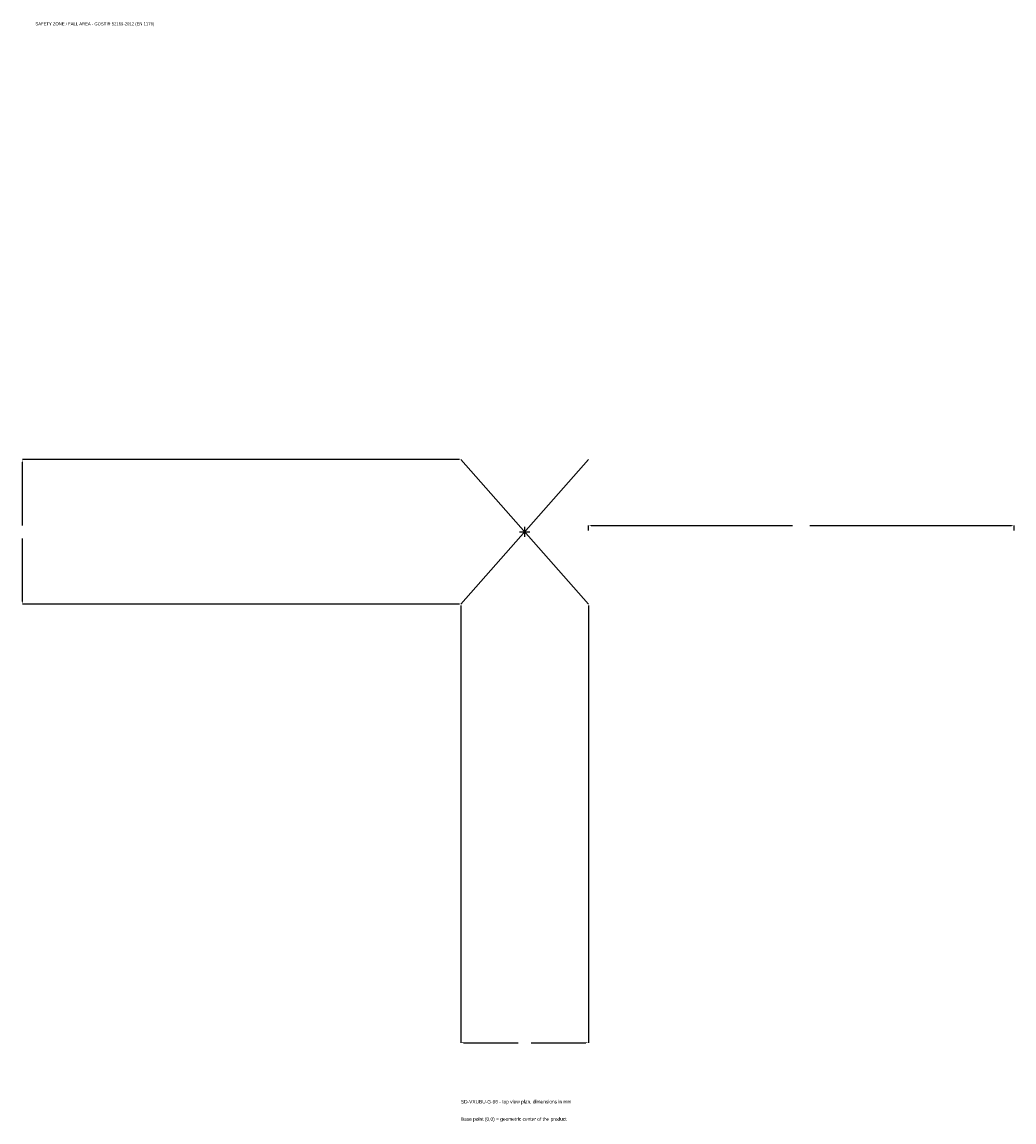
# Model space of a CAD drawing. Extents: x -1772 to 1725, y -2080 to 1798.
import ezdxf

# ---------------------------------------------------------------- set-up
doc = ezdxf.new("R2010")
doc.units = 0
for name, color, linetype in [('GP_MAF_zona_bezopasnosti', 1, 'Continuous'), ('ZSK_DANNYE', 3, 'Continuous'), ('ZSK_KONTUR', 7, 'Continuous'), ('ZSK_RAZMERY', 8, 'Continuous')]:
    doc.layers.add(name, color=color, linetype=linetype)
doc.dimstyles.new('ORION', dxfattribs={"dimtxt": 15.3, "dimasz": 9.18, "dimexe": 1.25, "dimexo": 4.59, "dimtad": 1, "dimcen": 2.5, "dimazin": 3, "dimtfac": 1, "dimtmove": 0, "dimatfit": 3})

# ---------------------------------------------------------------- blocks, each defined once
blk = doc.blocks.new('_CLOSEDFILLED')
at = {"color": 0, "linetype": 'BYBLOCK'}
blk.add_solid([(-1, 0.16), (0, 0), (-1, -0.16)], dxfattribs=at)
blk = doc.blocks.new('*D1')
for p, q in [((-225, -259.59), (-225, -1800.9)), ((225, -259.59), (225, -1800.9)), ((-215.82, -1800.9), (-22.95, -1800.9)), ((22.95, -1800.9), (215.82, -1800.9))]:
    blk.add_line(p, q)
at = {"layer": 'Defpoints'}
for p in [(-225, -255), (225, -255), (-225, -1800.9)]:
    blk.add_point(p, dxfattribs=at)
at = {"layer": 'ZSK_RAZMERY', "xscale": 9.18, "yscale": 9.18, "rotation": 180}
blk.add_blockref('_CLOSEDFILLED', (-225, -1800.9), dxfattribs=at)
at = {"layer": 'ZSK_RAZMERY', "xscale": 9.18, "yscale": 9.18}
blk.add_blockref('_CLOSEDFILLED', (225, -1800.9), dxfattribs=at)
blk = doc.blocks.new('*D2')
for p, q in [((-229.59, 255), (-1770.9, 255)), ((-1770.9, 22.95), (-1770.9, 245.82)), ((-1770.9, -245.82), (-1770.9, -22.95)), ((-229.59, -255), (-1770.9, -255))]:
    blk.add_line(p, q)
at = {"layer": 'Defpoints'}
for p in [(-225, 255), (-1770.9, -255), (-225, -255)]:
    blk.add_point(p, dxfattribs=at)
at = {"layer": 'ZSK_RAZMERY', "xscale": 9.18, "yscale": 9.18}
for p, rotation in [((-1770.9, 255), 90), ((-1770.9, -255), 270)]:
    blk.add_blockref('_CLOSEDFILLED', p, dxfattribs=dict(at, rotation=rotation))
blk = doc.blocks.new('*D3')
for p, q in [((225, 4.59), (225, 22.95)), ((234.18, 22.95), (944.4, 22.95)), ((1005.6, 22.95), (1715.82, 22.95)), ((1725, 4.59), (1725, 22.95))]:
    blk.add_line(p, q)
at = {"layer": 'Defpoints'}
for p in [(225, 22.95), (225, 0), (1725, 0)]:
    blk.add_point(p, dxfattribs=at)
at = {"layer": 'ZSK_RAZMERY', "xscale": 9.18, "yscale": 9.18, "rotation": 180}
blk.add_blockref('_CLOSEDFILLED', (225, 22.95), dxfattribs=at)
at = {"layer": 'ZSK_RAZMERY', "xscale": 9.18, "yscale": 9.18}
blk.add_blockref('_CLOSEDFILLED', (1725, 22.95), dxfattribs=at)
blk = doc.blocks.new('B1')
at = {"layer": 'ZSK_KONTUR'}
for p, q in [((-225, -255), (225, 255)), ((-225, 255), (225, -255))]:
    blk.add_line(p, q, dxfattribs=at)
at = {"layer": 'ZSK_RAZMERY'}
for p, q in [((-18, 0), (18, 0)), ((0, -18), (0, 18))]:
    blk.add_line(p, q, dxfattribs=at)
at = {"layer": 'GP_MAF_zona_bezopasnosti', "color": 1}
blk.add_text('SAFETY ZONE / FALL AREA - GOST R 52169-2012 (EN 1176)', height=10.71, dxfattribs=at).set_placement((-1725, 1785.6))
at = {"layer": 'ZSK_RAZMERY'}
dim = blk.add_linear_dim(base=(-1770.9, -255), p1=(-225, -255), p2=(-225, 255), angle=90, dimstyle='ORION', dxfattribs=at)
dim.commit()
dim.dimension.update_dxf_attribs({"geometry": '*D2', "text_midpoint": (-1770.9, 0)})
for base, p1, p2, picture, middle in [((225, 22.95), (225, 0), (1725, 0), '*D3', (975, 22.95)), ((-225, -1800.9), (-225, -255), (225, -255), '*D1', (0, -1800.9))]:
    dim = blk.add_linear_dim(base=base, p1=p1, p2=p2, dimstyle='ORION', dxfattribs=at)
    dim.commit()
    dim.dimension.update_dxf_attribs({"geometry": picture, "text_midpoint": middle})

msp = doc.modelspace()

# ---------------------------------------------------------------- block references
msp.add_blockref('B1', (0, 0))

# ---------------------------------------------------------------- texts
at = {"layer": 'ZSK_DANNYE', "color": 3}
msp.add_text('SD-VXUBU-G-96 - top view plan, dimensions in mm', height=12.24, dxfattribs=at).set_placement((-225, -2015.1))
at = {"layer": 'ZSK_DANNYE', "color": 7}
msp.add_text('Base point (0,0) = geometric center of the product', height=12.24, dxfattribs=at).set_placement((-225, -2076.3))

doc.saveas('drawing.dxf')
